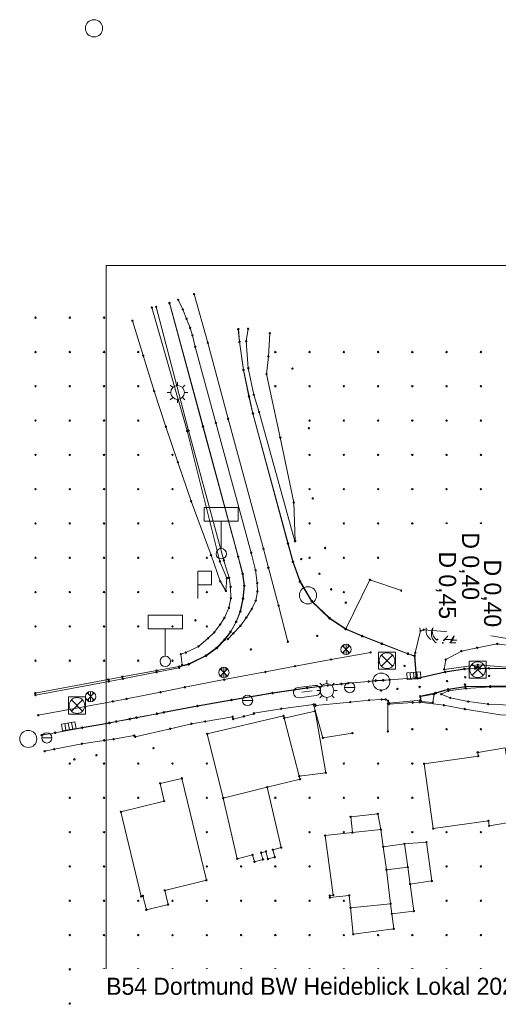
# Model space of a CAD drawing. Header units: metres. Extents: x 32394408 to 32394706, y 5702876 to 5703033.
# Tile 1 of 8: x 32394408 to 32394478, y 5702890 to 5703033. Entities that reach past the tile are written whole.
import ezdxf
from ezdxf.enums import TextEntityAlignment as Align

# ---------------------------------------------------------------- set-up
doc = ezdxf.new("R2010")
doc.units = ezdxf.units.M
for name, color, linetype, lineweight in [('1100_Topographie', 7, 'Continuous', 20), ('1105_Bordsteinlinie oben', 7, 'Continuous', 20), ('1125_Gebäude _ Hausnummer', 7, 'Continuous', 20), ('1130_Fahrbahnmarkierungen', 7, 'Continuous', 20), ('1135_Straßenausstattung -BSW_ ESP', 7, 'Continuous', 20), ('1145_Verkehrseinrichtungen _Schilde', 7, 'Continuous', 20), ('1150_Bäume', 7, 'Continuous', 20), ('1155_Baumdurchmesser', 7, 'Continuous', 20), ('1160_Versorgung -Schieber_ Hydrante', 7, 'Continuous', 20), ('1165_Entwässerung -Schächte_ Abläuf', 7, 'Continuous', 20), ('1197_Rasterpunkte 5x5 m _DGM relevant_', 7, 'Continuous', 20), ('1200_Aufnahmepunkte _TP_ AP_ NivP_', 7, 'Continuous', 20), ('1351_Blattgestaltung', 7, 'Continuous', 20), ('Linienpunkte', 7, 'Continuous', 20)]:
    doc.layers.add(name, color=color, linetype=linetype, lineweight=lineweight)
doc.styles.add('AKG DIN 6776', font='txt', dxfattribs={"height": 2.5})

# ---------------------------------------------------------------- blocks, each defined once
blk = doc.blocks.new('Linienpunkt')
at = {"color": 7, "transparency": 33554687}
blk.add_circle((0, 0), 0.1, dxfattribs=at)
at = {"layer": 'Linienpunkte', "flags": 1}
for tag in ['VestraBlockName', 'VestraSichtbar', 'VestraEbene', 'VestraName', 'Höhe']:
    blk.add_attdef(tag, text='', height=0.1, dxfattribs=at).set_placement((0, 0), align=Align.CENTER)
blk = doc.blocks.new('5742.0000')
at = {"color": 0, "lineweight": 0}
for points in [[(0, 1), (0, 1.5)], [(-1, 0), (-1.5, 0)], [(-0.71, 0.71), (-1.06, 1.06)], [(0.71, 0.71), (1.06, 1.06)], [(1.5, 0), (1, 0)], [(-0.71, -0.71), (-1.06, -1.06)], [(0, -1), (0, -1.5)], [(0.71, -0.71), (1.06, -1.06)]]:
    blk.add_lwpolyline(points, dxfattribs=at)
at = {"color": 0, "linetype": 'Continuous', "lineweight": 0}
blk.add_circle((0, 0), 1, dxfattribs=at)
blk = doc.blocks.new('5281.0000')
at = {"color": 0, "lineweight": 0}
for points in [[(-2.5, 4.75), (-2.5, 6.75), (2.5, 6.75), (2.5, 4.75), (-2.5, 4.75)], [(0, 0.76), (0, 4.75)]]:
    blk.add_lwpolyline(points, dxfattribs=at)
at = {"color": 0, "linetype": 'Continuous', "lineweight": 0}
blk.add_circle((0, 0), 0.76, dxfattribs=at)
blk = doc.blocks.new('0435.0000')
at = {"color": 7, "linetype": 'Continuous', "lineweight": 5}
blk.add_circle((0, 0), 0.1, dxfattribs=at)
blk = doc.blocks.new('354.5007')
at = {"color": 0, "lineweight": 0}
for points in [[(-1.25, -1.25), (-1.25, 1.25), (1.25, 1.25), (1.25, -1.25), (-1.25, -1.25)], [(0.81, 0.81), (-0.81, -0.81)], [(-0.81, 0.81), (0.81, -0.81)]]:
    blk.add_lwpolyline(points, dxfattribs=at)
at = {"color": 0, "linetype": 'Continuous', "lineweight": 0}
blk.add_circle((0, 0), 1.15, dxfattribs=at)
blk = doc.blocks.new('3435.0000')
at = {"color": 0, "lineweight": 0}
for points in [[(-0.53, -0.53), (0.53, 0.53)], [(-0.53, 0.53), (0.53, -0.53)], [(-0.3, 0.68), (-0.3, 0.3)], [(0, 0.75), (0, -0.75)], [(0.3, 0.68), (0.3, 0.3)], [(-0.3, -0.68), (-0.3, -0.3)], [(0.3, -0.68), (0.3, -0.3)]]:
    blk.add_lwpolyline(points, dxfattribs=at)
at = {"color": 0, "linetype": 'Continuous', "lineweight": 0}
blk.add_circle((0, 0), 0.75, dxfattribs=at)
blk = doc.blocks.new('3498.0000')
at = {"color": 0, "lineweight": 0}
blk.add_lwpolyline([(0, 0), (0, 4), (2, 4), (2, 2), (0, 2)], dxfattribs=at)
blk = doc.blocks.new('3505.0000')
at = {"color": 0, "lineweight": 0}
for points in [[(-1, -0.5), (-1, 0.5), (1, 0.5), (1, -0.5), (-1, -0.5)], [(-0.5, 0.5), (-0.5, -0.5)], [(0, 0.5), (0, -0.5)], [(0.5, 0.5), (0.5, -0.5)]]:
    blk.add_lwpolyline(points, dxfattribs=at)
blk = doc.blocks.new('3428.0000')
at = {"color": 0, "lineweight": 0}
for points in [[(1.25, 0.75), (-1.25, 0.75), (-1.54, 0.69), (-1.78, 0.53), (-1.94, 0.29), (-2, 0), (-1.94, -0.29), (-1.78, -0.53), (-1.54, -0.69), (-1.25, -0.75), (1.25, -0.75), (1.54, -0.69), (1.78, -0.53), (1.94, -0.29), (2, 0), (1.94, 0.29), (1.78, 0.53), (1.54, 0.69), (1.25, 0.75)], [(-0.75, 0), (0.75, 0)]]:
    blk.add_lwpolyline(points, dxfattribs=at)
blk = doc.blocks.new('3429.5001')
at = {"color": 0, "lineweight": 0}
blk.add_lwpolyline([(-0.75, 0), (0.75, 0)], dxfattribs=at)
at = {"color": 0, "linetype": 'Continuous', "lineweight": 0}
blk.add_circle((0, 0), 0.75, dxfattribs=at)
blk = doc.blocks.new('3508.0000')
at = {"color": 0, "lineweight": 0}
for points in [[(-1, -1), (-1, 0), (1, 0), (1, -1), (-1, -1)], [(-0.5, 0), (-0.5, -1)], [(0, 0), (0, -1)], [(0.5, 0), (0.5, -1)]]:
    blk.add_lwpolyline(points, dxfattribs=at)
blk = doc.blocks.new('7501.0000')
at = {"color": 0, "lineweight": 0}
blk.add_lwpolyline([(-1, 0), (-1.18, 0.16), (-1.34, 0.36), (-1.49, 0.58), (-1.59, 0.82), (-1.64, 1.08), (-1.67, 1.33), (-1.64, 1.59), (-1.59, 1.84), (-1.49, 2.09), (-1.34, 2.31), (-1.18, 2.51), (-0.98, 2.68), (-0.76, 2.82), (-0.51, 2.92), (-0.26, 2.98), (0, 3), (0.26, 2.98), (0.51, 2.92), (0.76, 2.82), (0.98, 2.68), (1.18, 2.51), (1.34, 2.31), (1.49, 2.09), (1.59, 1.84), (1.64, 1.59), (1.67, 1.33), (1.64, 1.08), (1.59, 0.82), (1.49, 0.58), (1.34, 0.36), (1.18, 0.16), (1, 0), (1.89, 0)], dxfattribs=at)
at = {"color": 0, "linetype": 'Continuous', "lineweight": 0}
blk.add_circle((0, 0), 0.06, dxfattribs=at)
blk = doc.blocks.new('0127.0000')
at = {"color": 0, "linetype": 'Continuous', "lineweight": 0}
blk.add_circle((0, 0), 1.25, dxfattribs=at)

msp = doc.modelspace()

# ---------------------------------------------------------------- linework, layer by layer
at = {"layer": '1100_Topographie', "color": 7}
for points in [[(32394429.56, 5702992.17, 127.16), (32394434.45, 5702974.16, 127.52), (32394439.58, 5702955.19, 127.9), (32394440.25, 5702952.69, 127.95), (32394440.48, 5702950.92, 128), (32394440.31, 5702949.05, 128.05), (32394439.91, 5702947.16, 128.06), (32394439.29, 5702945.69, 128.11), (32394438.47, 5702944.19, 128.19), (32394437.62, 5702943.04, 128.22), (32394436.44, 5702941.84, 128.25), (32394434.89, 5702940.71, 128.29), (32394432.39, 5702939.47, 128.32), (32394430.97, 5702939.1, 128.31), (32394430.96, 5702938.97, 128.33), (32394427.66, 5702938.32, 128.39), (32394422.72, 5702937.37, 128.48), (32394420.7, 5702936.98, 128.51), (32394409.98, 5702934.99, 128.7)], [(32394426.99, 5702991.5, 127.67), (32394432.12, 5702973.51, 127.76), (32394436.92, 5702954.49, 128.29), (32394437.93, 5702952.05, 128.15), (32394437.79, 5702950.19, 128.23), (32394437.78, 5702950.19, 128.23)], [(32394427.59, 5702991.61, 127.37), (32394432.34, 5702973.57, 127.74), (32394437.5, 5702954.62, 128.09), (32394438.24, 5702952.07, 128.16), (32394438.48, 5702950.78, 128.19), (32394438.52, 5702949.12, 128.2), (32394438.23, 5702947.7, 128.22), (32394437.56, 5702946.27, 128.27), (32394436.94, 5702945.27, 128.32), (32394436.08, 5702944.13, 128.37), (32394435.18, 5702943.27, 128.39), (32394433.77, 5702942.09, 128.43), (32394431.95, 5702941.19, 128.46), (32394431.21, 5702940.96, 128.45), (32394431.39, 5702939.38, 128.37)], [(32394424.13, 5702989.58, 129.37), (32394425.72, 5702984.51, 129.21), (32394427.3, 5702979.33, 129.09), (32394429.03, 5702974.12, 128.93), (32394430.78, 5702968.94, 128.95), (32394432.7, 5702963.25, 128.59)], [(32394465.54, 5702937.56, 127.66), (32394465.32, 5702940.65, 127.8), (32394464.35, 5702941.03, 127.8), (32394460.54, 5702942.46, 127.91), (32394457.67, 5702943.58, 127.96), (32394455.25, 5702944.61, 128.01), (32394452.92, 5702946.17, 128.02), (32394450.3, 5702948.68, 127.94), (32394448.57, 5702951.55, 127.9), (32394447.55, 5702954.42, 127.85), (32394446.84, 5702957.08, 127.77), (32394441.72, 5702976.07, 127.38), (32394441.14, 5702978.52, 127.3), (32394440.36, 5702982.39, 127.21), (32394439.75, 5702986.5, 127.15), (32394439.57, 5702988.34, 127.14)], [(32394441.02, 5702988.41, 127.29), (32394440.75, 5702986.6, 127.31), (32394441.06, 5702982.65, 127.38), (32394441.85, 5702978.78, 127.48), (32394442.63, 5702976.25, 127.6), (32394447.87, 5702957.43, 127.92)], [(32394444.18, 5702987.75, 128.59), (32394444, 5702984.37, 128.65), (32394443.71, 5702981.78, 128.55), (32394445.73, 5702972.54, 128.46), (32394447.7, 5702963.06, 128.19), (32394447.9, 5702957.45, 127.93), (32394447.87, 5702957.43, 127.92)], [(32394432.7, 5702963.25, 128.59), (32394435.61, 5702955.41, 128.33), (32394436.96, 5702951.6, 128.38), (32394437.78, 5702950.19, 128.23)], [(32394455.28, 5702944.63, 128.02), (32394458.82, 5702951.79, 128.13), (32394463.4, 5702950.24, 128.15), (32394465.36, 5702947.82, 128.09), (32394466.21, 5702944.36, 128.04), (32394465.42, 5702941.17, 127.86), (32394465.35, 5702940.72, 127.83)], [(32394466.21, 5702944.36, 128.04), (32394466.64, 5702944.52, 128.03), (32394475.37, 5702943.82, 127.72), (32394479.15, 5702943.2, 127.76), (32394480.11, 5702945.87, 127.68), (32394475.72, 5702946.67, 127.86), (32394467.02, 5702947.01, 127.94), (32394465.36, 5702947.82, 128.09)], [(32394469.64, 5702938.74, 127.94), (32394469.88, 5702940.16, 127.89), (32394472.17, 5702941.41, 127.97), (32394474.46, 5702941.89, 127.78), (32394477.41, 5702942.45, 127.78), (32394479.5, 5702942.18, 127.79), (32394481.42, 5702941.43, 127.78), (32394482.38, 5702940.32, 127.76), (32394482.6, 5702938.86, 127.65), (32394482.64, 5702938.71, 127.64)], [(32394409.95, 5702935.28, 128.69), (32394420.61, 5702937.26, 128.48), (32394422.66, 5702937.66, 128.45), (32394427.7, 5702938.57, 128.39), (32394430.95, 5702939.16, 128.34)], [(32394465.77, 5702937.46, 127.71), (32394469.79, 5702938.38, 128.02), (32394472.61, 5702938.83, 128.38), (32394474.15, 5702938.88, 128.54), (32394474.33, 5702939.04, 128.56), (32394474.51, 5702939.1, 128.59), (32394474.73, 5702939.04, 128.6), (32394474.88, 5702938.89, 128.62), (32394476.19, 5702938.91, 128.78), (32394479.29, 5702938.88, 129.18)], [(32394465.77, 5702937.42, 127.7), (32394469.78, 5702938.35, 127.98), (32394472.6, 5702938.79, 128.28), (32394474.17, 5702938.86, 128.48), (32394474.35, 5702939.03, 128.5), (32394474.52, 5702939.07, 128.51), (32394474.72, 5702939.02, 128.54), (32394474.88, 5702938.86, 128.56), (32394476.2, 5702938.88, 128.73), (32394479.32, 5702938.86, 129.18)], [(32394469.64, 5702938.74, 127.94), (32394474.56, 5702939.4, 128.51), (32394479.34, 5702939.03, 128.96), (32394479.35, 5702938.73, 129.01)], [(32394410.89, 5702929.15, 128.69), (32394412.86, 5702929.51, 128.64), (32394416.81, 5702930.24, 128.53), (32394420.78, 5702930.96, 128.46), (32394421.77, 5702931.15, 128.44), (32394423.75, 5702931.52, 128.41), (32394424.71, 5702931.72, 128.38), (32394427.72, 5702932.28, 128.31), (32394428.72, 5702932.48, 128.29), (32394433.66, 5702933.41, 128.22), (32394438.61, 5702934.28, 128.15), (32394444.59, 5702935.3, 128.08), (32394449.6, 5702936.05, 128.01), (32394452.63, 5702936.41, 127.93), (32394454.65, 5702936.64, 127.88), (32394455.62, 5702936.73, 127.86), (32394458.62, 5702936.99, 127.81), (32394459.66, 5702937.12, 127.79), (32394460.7, 5702937.17, 127.77), (32394461.68, 5702937.23, 127.76), (32394465.56, 5702937.52, 127.65)], [(32394479.31, 5702936.31, 129.17), (32394476.35, 5702936.28, 128.71), (32394472.76, 5702936.23, 128.15), (32394470.24, 5702935.84, 128), (32394468.38, 5702935.31, 127.88), (32394466.15, 5702934.82, 127.83), (32394466.17, 5702934.26, 127.89), (32394461.6, 5702933.82, 127.95), (32394461.45, 5702934.16, 127.95), (32394461.12, 5702934.35, 127.95), (32394460.5, 5702934.36, 127.96), (32394458.72, 5702934.25, 128)], [(32394468.5, 5702935.29, 127.89), (32394470.26, 5702935.81, 128.01), (32394472.76, 5702936.18, 128.15), (32394476.36, 5702936.23, 128.71), (32394479.33, 5702936.27, 129.22)], [(32394469.21, 5702935.12, 127.93), (32394470.27, 5702935.63, 127.98), (32394472.79, 5702935.96, 128.15), (32394476.41, 5702936.19, 128.66), (32394479.33, 5702936.21, 128.87), (32394479.36, 5702936.45, 129.05)], [(32394469.21, 5702935.12, 127.93), (32394470.51, 5702934.59, 127.99), (32394473.17, 5702934.05, 127.8), (32394476.06, 5702933.68, 127.78), (32394478.28, 5702933.56, 127.8), (32394479.7, 5702933.45, 127.71), (32394481.04, 5702933.82, 127.77), (32394481.54, 5702934.51, 127.73), (32394481.77, 5702935.81, 127.72), (32394482.3, 5702936.3, 127.67), (32394482.63, 5702936.43, 127.64)], [(32394467.98, 5702933.91, 127.93), (32394466.29, 5702934.06, 127.91), (32394466.18, 5702934.78, 127.89), (32394468.17, 5702935.12, 127.91), (32394467.98, 5702933.91, 127.93)], [(32394411.33, 5702926.8, 128.85), (32394412.72, 5702927.09, 128.82), (32394416.76, 5702927.89, 128.64), (32394420.01, 5702928.39, 128.62), (32394421.39, 5702928.55, 128.6), (32394424.39, 5702929.08, 128.54), (32394424.52, 5702928.91, 128.53), (32394429.64, 5702930.08, 128.47), (32394432.74, 5702930.82, 128.46), (32394434.76, 5702931.15, 128.43), (32394438.76, 5702931.83, 128.39), (32394438.84, 5702931.5, 128.4), (32394440.4, 5702931.89, 128.39), (32394441.87, 5702932.26, 128.36), (32394441.86, 5702932.34, 128.37), (32394445.86, 5702932.99, 128.29), (32394450.58, 5702933.6, 128.16), (32394450.82, 5702933.62, 128.14), (32394450.87, 5702933.45, 128.13), (32394455.93, 5702933.97, 128.04), (32394458.72, 5702934.25, 128)], [(32394456.25, 5702929.45, 127.9), (32394451.95, 5702928.75, 127.99), (32394450.58, 5702933.6, 128.16)], [(32394461.44, 5702929.7, 127.89), (32394461.44, 5702933.76, 127.95), (32394461.6, 5702933.82, 127.95)], [(32394494.72, 5702930.31, 127.31), (32394493.53, 5702931.18, 127.42), (32394489.52, 5702931.75, 127.5), (32394486.17, 5702931.88, 127.53), (32394482.63, 5702932.06, 127.53), (32394477.85, 5702932.11, 127.72), (32394472.66, 5702932.96, 127.76), (32394469.62, 5702933.51, 127.86), (32394466.06, 5702933.94, 127.91), (32394465.04, 5702933.9, 127.9), (32394461.55, 5702933.68, 127.95)]]:
    msp.add_polyline3d(points, dxfattribs=at)
at = {"layer": '1105_Bordsteinlinie oben', "color": 7}
for points in [[(32394429.53, 5702992.14, 127.28), (32394434.43, 5702974.18, 127.62), (32394439.56, 5702955.17, 127.99), (32394440.22, 5702952.66, 128.06), (32394440.45, 5702950.92, 128.09), (32394440.27, 5702949.07, 128.15), (32394439.87, 5702947.19, 128.16), (32394439.26, 5702945.68, 128.22), (32394438.45, 5702944.22, 128.29), (32394437.58, 5702943.08, 128.32), (32394436.4, 5702941.87, 128.36), (32394434.86, 5702940.75, 128.39), (32394432.37, 5702939.53, 128.41), (32394430.95, 5702939.16, 128.34)], [(32394465.59, 5702937.56, 127.68), (32394465.35, 5702940.72, 127.83), (32394464.37, 5702941.03, 127.87), (32394460.55, 5702942.5, 127.95), (32394457.66, 5702943.61, 127.97), (32394455.28, 5702944.63, 128.02), (32394452.94, 5702946.21, 128.09), (32394450.34, 5702948.7, 128.04), (32394448.61, 5702951.58, 128), (32394447.59, 5702954.41, 127.96), (32394446.87, 5702957.09, 127.86), (32394441.74, 5702976.07, 127.49), (32394441.18, 5702978.53, 127.43), (32394440.37, 5702982.4, 127.33), (32394439.79, 5702986.52, 127.25), (32394439.61, 5702988.34, 127.2)], [(32394410.91, 5702929.13, 128.77), (32394412.88, 5702929.48, 128.66), (32394416.8, 5702930.21, 128.56), (32394420.77, 5702930.92, 128.47), (32394421.8, 5702931.12, 128.5), (32394423.75, 5702931.47, 128.44), (32394424.73, 5702931.69, 128.42), (32394427.73, 5702932.27, 128.32), (32394428.74, 5702932.45, 128.35), (32394433.65, 5702933.39, 128.25), (32394438.62, 5702934.26, 128.18), (32394444.63, 5702935.26, 128.13), (32394449.64, 5702936.02, 128.05), (32394452.62, 5702936.37, 128), (32394454.65, 5702936.6, 127.96), (32394455.62, 5702936.71, 127.88), (32394458.63, 5702936.96, 127.84), (32394459.67, 5702937.06, 127.89), (32394460.72, 5702937.12, 127.86), (32394461.68, 5702937.21, 127.78), (32394465.55, 5702937.51, 127.69)]]:
    msp.add_polyline3d(points, dxfattribs=at)
at = {"layer": '1125_Gebäude _ Hausnummer', "color": 7}
for points in [[(32394448.49, 5702923.19, 127.8), (32394448.61, 5702922.72, 127.78), (32394443.82, 5702921.55, 127.62), (32394437.39, 5702919.97, 128.02), (32394435.06, 5702929.32, 128.49), (32394446.2, 5702931.96, 128.39), (32394446.3, 5702931.63, 128.36), (32394448.49, 5702923.19, 127.8)], [(32394446.3, 5702931.63, 128.36), (32394450.8, 5702932.64, 128.34), (32394452.37, 5702923.66, 127.88), (32394448.49, 5702923.19, 127.8), (32394446.3, 5702931.63, 128.36)], [(32394466.72, 5702924.98, 128.04), (32394474.62, 5702926.09, 128.12), (32394474.54, 5702926.64, 128.08), (32394478.53, 5702927.28, 128.05), (32394480.27, 5702916.59, 128.54), (32394476.22, 5702915.93, 128.47), (32394476.11, 5702916.65, 128.59), (32394468.05, 5702915.52, 127.56), (32394466.72, 5702924.98, 128.04)], [(32394422.45, 5702917.95, 128.28), (32394428.78, 5702919.52, 128.65), (32394428.17, 5702922.1, 128.69), (32394431.36, 5702922.85, 128.63), (32394434.95, 5702907.99, 128.71), (32394428.85, 5702906.5, 128.77), (32394429.34, 5702904.44, 128.74), (32394426.17, 5702903.66, 128.77), (32394425.68, 5702905.7, 128.87), (32394425.43, 5702905.64, 128.87), (32394422.45, 5702917.95, 128.28)], [(32394443.82, 5702921.55, 127.62), (32394445.87, 5702912.76, 127.66), (32394444.63, 5702912.44, 128.21), (32394444.91, 5702911.34, 128.12), (32394443.91, 5702911.09, 128.12), (32394443.63, 5702912.19, 128.2), (32394442.94, 5702912.01, 128.15), (32394443.2, 5702911.02, 128.11), (32394441.95, 5702910.69, 128.1), (32394441.69, 5702911.69, 128.15), (32394439.44, 5702911.12, 127.7), (32394437.39, 5702919.97, 128.02), (32394443.82, 5702921.55, 127.62)], [(32394456.25, 5702914.94, 127.69), (32394456, 5702917.23, 127.77), (32394459.96, 5702917.67, 127.64), (32394460.42, 5702915.38, 127.56), (32394456.25, 5702914.94, 127.69)], [(32394452.27, 5702914.51, 127.62), (32394456.25, 5702914.94, 127.69), (32394460.42, 5702915.38, 127.56), (32394460.76, 5702912.87, 127.45), (32394461.22, 5702909.52, 127.45), (32394461.83, 5702904.56, 127.82), (32394455.99, 5702903.95, 127.67), (32394455.8, 5702905.78, 127.31), (32394452.98, 5702905.47, 127.62), (32394452.94, 5702905.76, 127.53), (32394453.46, 5702905.83, 127.25), (32394452.27, 5702914.51, 127.62)], [(32394460.76, 5702912.87, 127.45), (32394463.86, 5702913.3, 127.48), (32394467.07, 5702913.53, 127.42), (32394467.86, 5702907.88, 127.11), (32394464.68, 5702907.43, 127.28), (32394465.23, 5702903.49, 127.44), (32394462.01, 5702903.07, 127.91), (32394461.83, 5702904.56, 127.82)], [(32394464.68, 5702907.43, 127.28), (32394464.33, 5702909.91, 127.38), (32394463.86, 5702913.3, 127.48)], [(32394464.33, 5702909.91, 127.38), (32394461.22, 5702909.52, 127.45)], [(32394462.01, 5702903.07, 127.91), (32394462.28, 5702900.89, 128.02), (32394456.38, 5702900.12, 128.28), (32394455.99, 5702903.95, 127.67), (32394461.83, 5702904.56, 127.82), (32394462.01, 5702903.07, 127.91)]]:
    msp.add_polyline3d(points, dxfattribs=at)
at = {"layer": '1130_Fahrbahnmarkierungen', "color": 7}
for points in [[(32394433.15, 5702993.47, 127.13), (32394435.13, 5702986.36, 127.3), (32394438.1, 5702975.26, 127.48), (32394443.26, 5702956.32, 127.87), (32394443.98, 5702953.54, 127.92), (32394445.48, 5702948.04, 128.05), (32394446.83, 5702942.77, 128.12)], [(32394430.83, 5702992.62, 127.16), (32394431.48, 5702991.22, 127.18), (32394432.04, 5702989.88, 127.21), (32394432.56, 5702988.54, 127.25), (32394432.89, 5702987.45, 127.27), (32394433.32, 5702985.78, 127.3), (32394436.33, 5702974.69, 127.5), (32394441.48, 5702955.74, 127.89), (32394442.12, 5702953.2, 127.94), (32394442.37, 5702951.32, 127.99), (32394442.38, 5702950.11, 128.02), (32394442.14, 5702948.78, 128.05), (32394441.58, 5702947.57, 128.09), (32394440.77, 5702946.3, 128.13), (32394439.91, 5702945.11, 128.16), (32394438.87, 5702943.99, 128.2), (32394438.08, 5702943.15, 128.23)], [(32394458.91, 5702941.21, 127.91), (32394453.16, 5702940.18, 128.03), (32394447.9, 5702939.21, 128.1), (32394443.56, 5702938.36, 128.14), (32394437.54, 5702937.24, 128.23), (32394431.81, 5702936.13, 128.32), (32394428.25, 5702935.4, 128.36), (32394423.29, 5702934.43, 128.45), (32394421.27, 5702934.07, 128.48), (32394410.4, 5702932.06, 128.68)]]:
    msp.add_polyline3d(points, dxfattribs=at)
at = {"layer": '1351_Blattgestaltung', "color": 7, "lineweight": 0}
msp.add_lwpolyline([(32394420.32, 5702893.91), (32394420.32, 5702997.66), (32394616.57, 5702997.66), (32394616.57, 5702893.91), (32394420.32, 5702893.91)], dxfattribs=at)

# ---------------------------------------------------------------- block references
at = {"layer": '1100_Topographie', "color": 7}
for p in [(32394433.15, 5702993.47, 127.13), (32394435.13, 5702986.36, 127.3), (32394447.49, 5702982.61, 128.59), (32394438.1, 5702975.26, 127.48), (32394449.9, 5702973.91, 128.31), (32394450.47, 5702963.68, 128.18), (32394443.26, 5702956.32, 127.87), (32394452.27, 5702956.44, 128.15), (32394448.78, 5702954.82, 128.03), (32394443.98, 5702953.54, 127.92), (32394451.43, 5702952.68, 128.12), (32394453.14, 5702950.41, 128.17), (32394445.48, 5702948.04, 128.05), (32394455.29, 5702948.47, 128.12), (32394433.34, 5702945.89, 128.57), (32394451.13, 5702943.61, 128.05), (32394441.43, 5702941.65, 128.2), (32394446.83, 5702942.77, 128.12), (32394453.16, 5702940.18, 128.03), (32394458.91, 5702941.21, 127.91), (32394447.9, 5702939.21, 128.1), (32394460.13, 5702939.8, 127.86), (32394463.87, 5702939.25, 127.76), (32394437.54, 5702937.24, 128.23), (32394443.56, 5702938.36, 128.14), (32394472.73, 5702937.6, 128.29), (32394476.21, 5702937.79, 128.73), (32394431.81, 5702936.13, 128.32), (32394460.43, 5702935.68, 127.93), (32394462.83, 5702935.89, 127.84), (32394466.07, 5702936.17, 127.8), (32394470.08, 5702937.04, 128.03), (32394472.69, 5702936.52, 128.22), (32394423.29, 5702934.43, 128.45), (32394428.25, 5702935.4, 128.36), (32394421.27, 5702934.07, 128.48), (32394410.4, 5702932.06, 128.68), (32394440.39, 5702931.87, 128.47), (32394427.2, 5702927.25, 128.46), (32394418.88, 5702926.21, 128.63), (32394415.66, 5702925.62, 128.71)]:
    msp.add_blockref('0435.0000', p, dxfattribs=at)
at = {"layer": '1135_Straßenausstattung -BSW_ ESP', "color": 7}
for p in [(32394430.73, 5702979.12, 127.61), (32394452.54, 5702935.66, 128.05)]:
    msp.add_blockref('5742.0000', p, dxfattribs=at)
at = {"layer": '1145_Verkehrseinrichtungen _Schilde', "color": 7}
for p in [(32394437.1, 5702955.6, 128.12), (32394428.94, 5702939.91, 128.54)]:
    msp.add_blockref('5281.0000', p, dxfattribs=at)
at = {"layer": '1150_Bäume', "color": 7}
for p in [(32394468.68, 5702943.09, 128.03), (32394469.59, 5702942.98, 128.07), (32394469.46, 5702942.6, 128.11)]:
    msp.add_blockref('7501.0000', p, dxfattribs=at)
at = {"layer": '1160_Versorgung -Schieber_ Hydrante', "color": 7}
for name, p in [('3498.0000', (32394433.68, 5702949.07, 128.54)), ('3498.0000', (32394468.94, 5702945.89, 127.92)), ('3435.0000', (32394455.32, 5702941.66, 127.99)), ('3435.0000', (32394437.49, 5702938.3, 128.22)), ('3429.5001', (32394455.86, 5702936.09, 127.9)), ('3435.0000', (32394418.04, 5702934.77, 128.52)), ('3429.5001', (32394440.95, 5702934.22, 128.18)), ('3429.5001', (32394411.64, 5702928.75, 128.76))]:
    msp.add_blockref(name, p, dxfattribs=at)
at = {"layer": '1160_Versorgung -Schieber_ Hydrante', "color": 7, "rotation": 187.36245}
msp.add_blockref('3428.0000', (32394449.62, 5702935.5, 128.08), dxfattribs=at)
at = {"layer": '1165_Entwässerung -Schächte_ Abläuf', "color": 7}
for p in [(32394461.3, 5702940.01, 127.84), (32394474.53, 5702938.7, 128.53), (32394416.04, 5702933.47, 128.57)]:
    msp.add_blockref('354.5007', p, dxfattribs=at)
for name, p, rotation in [('3505.0000', (32394465.21, 5702937.82, 127.67), 184.21614), ('3508.0000', (32394414.93, 5702929.93, 128.57), 189.7173)]:
    msp.add_blockref(name, p, dxfattribs=dict(at, rotation=rotation))
at = {"layer": '1197_Rasterpunkte 5x5 m _DGM relevant_', "color": 7}
for p in [(32394409.99, 5702990.03, 129.53), (32394414.99, 5702990.03, 129.47), (32394419.99, 5702990.03, 129.48), (32394409.99, 5702985.02, 129.52), (32394414.99, 5702985.02, 129.3), (32394419.99, 5702985.02, 129.43), (32394424.99, 5702985.02, 129.27), (32394445, 5702985.02, 128.73), (32394450, 5702985.02, 128.62), (32394455, 5702985.02, 128.43), (32394460, 5702985.02, 128.47), (32394465, 5702985.02, 128.41), (32394470.01, 5702985.02, 128.19), (32394475.01, 5702985.02, 127.88), (32394409.99, 5702980.02, 129.4), (32394414.99, 5702980.02, 129.27), (32394419.99, 5702980.02, 129.2), (32394424.99, 5702980.02, 129.18), (32394445, 5702980.02, 128.7), (32394450, 5702980.02, 128.51), (32394455, 5702980.02, 128.36), (32394460, 5702980.02, 128.32), (32394465, 5702980.02, 128.22), (32394470.01, 5702980.02, 128.23), (32394475.01, 5702980.02, 127.92), (32394409.99, 5702975.02, 129.38), (32394414.99, 5702975.02, 129.19), (32394419.99, 5702975.02, 129.06), (32394424.99, 5702975.02, 129.16), (32394450, 5702975.02, 128.57), (32394455, 5702975.02, 128.35), (32394460, 5702975.02, 128.15), (32394465, 5702975.02, 128.2), (32394470.01, 5702975.02, 128.06), (32394475.01, 5702975.02, 127.75), (32394409.99, 5702970.02, 129.27), (32394414.99, 5702970.02, 129.12), (32394419.99, 5702970.02, 128.9), (32394424.99, 5702970.02, 129.03), (32394429.99, 5702970.02, 129), (32394450, 5702970.02, 128.35), (32394455, 5702970.02, 128.26), (32394460, 5702970.02, 128.14), (32394465, 5702970.02, 128.07), (32394470.01, 5702970.02, 127.92), (32394475.01, 5702970.02, 127.81), (32394409.99, 5702965.02, 129.16), (32394414.99, 5702965.02, 128.99), (32394419.99, 5702965.02, 128.88), (32394424.99, 5702965.02, 128.91), (32394429.99, 5702965.02, 128.79), (32394450, 5702965.02, 128.26), (32394455, 5702965.02, 128.19), (32394460, 5702965.02, 128.18), (32394465, 5702965.02, 128.13), (32394470.01, 5702965.02, 128.08), (32394475.01, 5702965.02, 127.84), (32394409.99, 5702960.02, 129.05), (32394414.99, 5702960.02, 128.92), (32394419.99, 5702960.02, 128.71), (32394424.99, 5702960.02, 128.59), (32394429.99, 5702960.02, 128.8), (32394450, 5702960.02, 128.15), (32394455, 5702960.02, 128.31), (32394460, 5702960.02, 128.33), (32394465, 5702960.02, 128.28), (32394470.01, 5702960.02, 128.09), (32394475.01, 5702960.02, 127.85), (32394409.99, 5702955.02, 129), (32394414.99, 5702955.02, 128.86), (32394419.99, 5702955.02, 128.65), (32394424.99, 5702955.02, 128.67), (32394429.99, 5702955.02, 128.71), (32394435, 5702955.02, 128.54), (32394450, 5702955.02, 128.15), (32394455, 5702955.02, 128.29), (32394460, 5702955.02, 128.66), (32394465, 5702955.02, 128.32), (32394470.01, 5702955.02, 127.99), (32394475.01, 5702955.02, 127.78), (32394409.99, 5702950.01, 128.9), (32394414.99, 5702950.01, 128.68), (32394419.99, 5702950.01, 128.61), (32394424.99, 5702950.01, 128.53), (32394429.99, 5702950.01, 128.81), (32394435, 5702950.01, 128.42), (32394455, 5702950.01, 128.31), (32394465, 5702950.01, 128.2), (32394470.01, 5702950.01, 128.05), (32394475.01, 5702950.01, 127.89), (32394409.99, 5702945.01, 128.87), (32394414.99, 5702945.01, 128.75), (32394419.99, 5702945.01, 128.67), (32394424.99, 5702945.01, 128.57), (32394429.99, 5702945.01, 128.54), (32394435, 5702945.01, 128.69), (32394409.99, 5702940.01, 128.95), (32394414.99, 5702940.01, 128.77), (32394419.99, 5702940.01, 128.71), (32394424.99, 5702940.01, 128.66), (32394429.99, 5702940.01, 128.76), (32394465, 5702930.01, 127.97), (32394470.01, 5702930.01, 128.06), (32394475.01, 5702930.01, 128.08), (32394414.99, 5702925.01, 128.68), (32394419.99, 5702925.01, 128.47), (32394424.99, 5702925.01, 128.68), (32394429.99, 5702925.01, 128.69), (32394435, 5702925.01, 128.46), (32394455, 5702925.01, 128.01), (32394460, 5702925.01, 127.81), (32394465, 5702925.01, 128.05), (32394414.99, 5702920.01, 128.92), (32394419.99, 5702920.01, 128.25), (32394424.99, 5702920.01, 128.8), (32394435, 5702920.01, 127.96), (32394445, 5702920.01, 127.66), (32394450, 5702920.01, 127.8), (32394455, 5702920.01, 127.76), (32394460, 5702920.01, 127.69), (32394465, 5702920.01, 127.93), (32394414.99, 5702915, 128.41), (32394419.99, 5702915, 128.07), (32394435, 5702915, 127.76), (32394450, 5702915, 127.62), (32394455, 5702915, 127.69), (32394465, 5702915, 127.59), (32394470.01, 5702915, 128.16), (32394475.01, 5702915, 128.38), (32394414.99, 5702910, 128.21), (32394419.99, 5702910, 128.29), (32394435, 5702910, 128.16), (32394440, 5702910, 128.07), (32394445, 5702910, 127.8), (32394450, 5702910, 127.5), (32394470.01, 5702910, 127.43), (32394475.01, 5702910, 127.75), (32394414.99, 5702905, 128.33), (32394419.99, 5702905, 128.29), (32394424.99, 5702905, 128.79), (32394429.99, 5702905, 128.74), (32394435, 5702905, 128.64), (32394440, 5702905, 127.58), (32394445, 5702905, 127.37), (32394450, 5702905, 127.38), (32394455, 5702905, 127.33), (32394470.01, 5702905, 127.07), (32394475.01, 5702905, 127.04), (32394414.99, 5702900, 128.29), (32394419.99, 5702900, 128.28), (32394424.99, 5702900, 128.72), (32394429.99, 5702900, 128.59), (32394435, 5702900, 128.63), (32394440, 5702900, 128.39), (32394445, 5702900, 127.48), (32394450, 5702900, 127.26), (32394455, 5702900, 128.32), (32394460, 5702900, 128.11), (32394465, 5702900, 127.36), (32394470.01, 5702900, 126.97), (32394475.01, 5702900, 126.81), (32394414.99, 5702895, 128.03), (32394419.99, 5702895, 127.92), (32394424.99, 5702895, 128.04), (32394429.99, 5702895, 128.46), (32394435, 5702895, 128.35), (32394440, 5702895, 127.98), (32394445, 5702895, 127.36), (32394450, 5702895, 127.01), (32394455, 5702895, 127.47), (32394460, 5702895, 127.5), (32394465, 5702895, 126.78), (32394470.01, 5702895, 126.69), (32394475.01, 5702895, 126.65), (32394414.99, 5702890, 127.61), (32394419.99, 5702890, 127.66), (32394424.99, 5702890, 127.68), (32394429.99, 5702890, 127.43), (32394435, 5702890, 127.31), (32394440, 5702890, 127.18), (32394445, 5702890, 127.06), (32394450, 5702890, 126.93), (32394455, 5702890, 126.89), (32394460, 5702890, 126.8), (32394465, 5702890, 126.53), (32394470.01, 5702890, 126.55), (32394475.01, 5702890, 126.55)]:
    msp.add_blockref('0435.0000', p, dxfattribs=at)
at = {"layer": '1200_Aufnahmepunkte _TP_ AP_ NivP_', "color": 7}
for p in [(32394418.53, 5703032.23, 126.97), (32394449.77, 5702949.54, 128.04), (32394460.47, 5702936.96, 127.89), (32394408.93, 5702928.6, 128.81)]:
    msp.add_blockref('0127.0000', p, dxfattribs=at)
at = {"layer": 'Linienpunkte', "color": 7, "transparency": 33554687}
for p in [(32394433.15, 5702993.47, 127.13), (32394429.53, 5702992.14, 127.28), (32394429.56, 5702992.17, 127.16), (32394430.83, 5702992.62, 127.16), (32394426.99, 5702991.5, 127.67), (32394427.59, 5702991.61, 127.37), (32394431.48, 5702991.22, 127.18), (32394424.13, 5702989.58, 129.37), (32394432.04, 5702989.88, 127.21), (32394432.56, 5702988.54, 127.25), (32394432.89, 5702987.45, 127.27), (32394439.57, 5702988.34, 127.14), (32394439.61, 5702988.34, 127.2), (32394441.02, 5702988.41, 127.29), (32394444.18, 5702987.75, 128.59), (32394435.13, 5702986.36, 127.3), (32394439.75, 5702986.5, 127.15), (32394439.79, 5702986.52, 127.25), (32394440.75, 5702986.6, 127.31), (32394425.72, 5702984.51, 129.21), (32394433.32, 5702985.78, 127.3), (32394444, 5702984.37, 128.65), (32394440.36, 5702982.39, 127.21), (32394440.37, 5702982.4, 127.33), (32394441.06, 5702982.65, 127.38), (32394443.71, 5702981.78, 128.55), (32394427.3, 5702979.33, 129.09), (32394441.85, 5702978.78, 127.48), (32394441.14, 5702978.52, 127.3), (32394441.18, 5702978.53, 127.43), (32394441.72, 5702976.07, 127.38), (32394441.74, 5702976.07, 127.49), (32394442.63, 5702976.25, 127.6), (32394436.33, 5702974.69, 127.5), (32394438.1, 5702975.26, 127.48), (32394429.03, 5702974.12, 128.93), (32394432.12, 5702973.51, 127.76), (32394432.34, 5702973.57, 127.74), (32394434.43, 5702974.18, 127.62), (32394434.45, 5702974.16, 127.52), (32394445.73, 5702972.54, 128.46), (32394430.78, 5702968.94, 128.95), (32394432.7, 5702963.25, 128.59), (32394432.7, 5702963.25, 128.59), (32394447.7, 5702963.06, 128.19), (32394447.87, 5702957.43, 127.92), (32394447.87, 5702957.43, 127.92), (32394447.9, 5702957.45, 127.93), (32394443.26, 5702956.32, 127.87), (32394446.84, 5702957.08, 127.77), (32394446.87, 5702957.09, 127.86), (32394435.61, 5702955.41, 128.33), (32394436.92, 5702954.49, 128.29), (32394437.5, 5702954.62, 128.09), (32394439.56, 5702955.17, 127.99), (32394439.58, 5702955.19, 127.9), (32394441.48, 5702955.74, 127.89), (32394447.55, 5702954.42, 127.85), (32394447.59, 5702954.41, 127.96), (32394442.12, 5702953.2, 127.94), (32394443.98, 5702953.54, 127.92), (32394436.96, 5702951.6, 128.38), (32394437.93, 5702952.05, 128.15), (32394438.24, 5702952.07, 128.16), (32394440.22, 5702952.66, 128.06), (32394440.25, 5702952.69, 127.95), (32394448.57, 5702951.55, 127.9), (32394448.61, 5702951.58, 128), (32394458.82, 5702951.79, 128.13), (32394437.78, 5702950.19, 128.23), (32394437.78, 5702950.19, 128.23), (32394437.79, 5702950.19, 128.23), (32394438.48, 5702950.78, 128.19), (32394440.45, 5702950.92, 128.09), (32394440.48, 5702950.92, 128), (32394442.37, 5702951.32, 127.99), (32394442.38, 5702950.11, 128.02), (32394463.4, 5702950.24, 128.15), (32394438.52, 5702949.12, 128.2), (32394440.27, 5702949.07, 128.15), (32394440.31, 5702949.05, 128.05), (32394442.14, 5702948.78, 128.05), (32394450.3, 5702948.68, 127.94), (32394450.34, 5702948.7, 128.04), (32394438.23, 5702947.7, 128.22), (32394439.87, 5702947.19, 128.16), (32394441.58, 5702947.57, 128.09), (32394445.48, 5702948.04, 128.05), (32394465.36, 5702947.82, 128.09), (32394465.36, 5702947.82, 128.09), (32394437.56, 5702946.27, 128.27), (32394439.91, 5702947.16, 128.06), (32394440.77, 5702946.3, 128.13), (32394452.92, 5702946.17, 128.02), (32394452.94, 5702946.21, 128.09), (32394467.02, 5702947.01, 127.94), (32394475.72, 5702946.67, 127.86), (32394436.94, 5702945.27, 128.32), (32394439.26, 5702945.68, 128.22), (32394439.29, 5702945.69, 128.11), (32394439.91, 5702945.11, 128.16), (32394455.25, 5702944.61, 128.01), (32394455.28, 5702944.63, 128.02), (32394455.28, 5702944.63, 128.02), (32394466.21, 5702944.36, 128.04), (32394466.21, 5702944.36, 128.04), (32394466.64, 5702944.52, 128.03), (32394435.18, 5702943.27, 128.39), (32394436.08, 5702944.13, 128.37), (32394437.58, 5702943.08, 128.32), (32394437.62, 5702943.04, 128.22), (32394438.08, 5702943.15, 128.23), (32394438.45, 5702944.22, 128.29), (32394438.47, 5702944.19, 128.19), (32394438.87, 5702943.99, 128.2), (32394457.66, 5702943.61, 127.97), (32394457.67, 5702943.58, 127.96), (32394475.37, 5702943.82, 127.72), (32394433.77, 5702942.09, 128.43), (32394436.4, 5702941.87, 128.36), (32394436.44, 5702941.84, 128.25), (32394446.83, 5702942.77, 128.12), (32394460.54, 5702942.46, 127.91), (32394460.55, 5702942.5, 127.95), (32394474.46, 5702941.89, 127.78), (32394477.41, 5702942.45, 127.78), (32394431.21, 5702940.96, 128.45), (32394431.95, 5702941.19, 128.46), (32394434.86, 5702940.75, 128.39), (32394434.89, 5702940.71, 128.29), (32394453.16, 5702940.18, 128.03), (32394458.91, 5702941.21, 127.91), (32394464.35, 5702941.03, 127.8), (32394464.37, 5702941.03, 127.87), (32394465.32, 5702940.65, 127.8), (32394465.35, 5702940.72, 127.83), (32394465.35, 5702940.72, 127.83), (32394465.42, 5702941.17, 127.86), (32394469.88, 5702940.16, 127.89), (32394472.17, 5702941.41, 127.97), (32394427.7, 5702938.57, 128.39), (32394430.95, 5702939.16, 128.34), (32394430.95, 5702939.16, 128.34), (32394430.96, 5702938.97, 128.33), (32394430.97, 5702939.1, 128.31), (32394431.39, 5702939.38, 128.37), (32394432.37, 5702939.53, 128.41), (32394432.39, 5702939.47, 128.32), (32394447.9, 5702939.21, 128.1), (32394469.64, 5702938.74, 127.94), (32394469.64, 5702938.74, 127.94), (32394472.6, 5702938.79, 128.28), (32394472.61, 5702938.83, 128.38), (32394474.15, 5702938.88, 128.54), (32394474.17, 5702938.86, 128.48), (32394474.33, 5702939.04, 128.56), (32394474.35, 5702939.03, 128.5), (32394474.51, 5702939.1, 128.59), (32394474.52, 5702939.07, 128.51), (32394474.56, 5702939.4, 128.51), (32394474.72, 5702939.02, 128.54), (32394474.73, 5702939.04, 128.6), (32394474.88, 5702938.89, 128.62), (32394474.88, 5702938.86, 128.56), (32394476.19, 5702938.91, 128.78), (32394476.2, 5702938.88, 128.73), (32394420.61, 5702937.26, 128.48), (32394422.66, 5702937.66, 128.45), (32394422.72, 5702937.37, 128.48), (32394427.66, 5702938.32, 128.39), (32394437.54, 5702937.24, 128.23), (32394443.56, 5702938.36, 128.14), (32394459.66, 5702937.12, 127.79), (32394460.7, 5702937.17, 127.77), (32394460.72, 5702937.12, 127.86), (32394461.68, 5702937.23, 127.76), (32394461.68, 5702937.21, 127.78), (32394465.54, 5702937.56, 127.66), (32394465.55, 5702937.51, 127.69), (32394465.56, 5702937.52, 127.65), (32394465.59, 5702937.56, 127.68), (32394465.77, 5702937.46, 127.71), (32394465.77, 5702937.42, 127.7), (32394469.78, 5702938.35, 127.98), (32394469.79, 5702938.38, 128.02), (32394420.7, 5702936.98, 128.51), (32394431.81, 5702936.13, 128.32), (32394449.6, 5702936.05, 128.01), (32394449.64, 5702936.02, 128.05), (32394452.62, 5702936.37, 128), (32394452.63, 5702936.41, 127.93), (32394454.65, 5702936.64, 127.88), (32394454.65, 5702936.6, 127.96), (32394455.62, 5702936.73, 127.86), (32394455.62, 5702936.71, 127.88), (32394458.62, 5702936.99, 127.81), (32394458.63, 5702936.96, 127.84), (32394459.67, 5702937.06, 127.89), (32394470.24, 5702935.84, 128), (32394470.26, 5702935.81, 128.01), (32394472.76, 5702936.23, 128.15), (32394472.76, 5702936.18, 128.15), (32394472.79, 5702935.96, 128.15), (32394476.35, 5702936.28, 128.71), (32394476.36, 5702936.23, 128.71), (32394476.41, 5702936.19, 128.66), (32394409.95, 5702935.28, 128.69), (32394409.98, 5702934.99, 128.7), (32394423.29, 5702934.43, 128.45), (32394428.25, 5702935.4, 128.36), (32394438.61, 5702934.28, 128.15), (32394438.62, 5702934.26, 128.18), (32394444.59, 5702935.3, 128.08), (32394444.63, 5702935.26, 128.13), (32394458.72, 5702934.25, 128), (32394458.72, 5702934.25, 128), (32394460.5, 5702934.36, 127.96), (32394461.12, 5702934.35, 127.95), (32394466.15, 5702934.82, 127.83), (32394466.17, 5702934.26, 127.89), (32394466.18, 5702934.78, 127.89), (32394468.17, 5702935.12, 127.91), (32394468.38, 5702935.31, 127.88), (32394468.5, 5702935.29, 127.89), (32394469.21, 5702935.12, 127.93), (32394469.21, 5702935.12, 127.93), (32394470.27, 5702935.63, 127.98), (32394470.51, 5702934.59, 127.99), (32394421.27, 5702934.07, 128.48), (32394433.65, 5702933.39, 128.25), (32394433.66, 5702933.41, 128.22), (32394445.86, 5702932.99, 128.29), (32394450.58, 5702933.6, 128.16), (32394450.58, 5702933.6, 128.16), (32394450.82, 5702933.62, 128.14), (32394450.87, 5702933.45, 128.13), (32394455.93, 5702933.97, 128.04), (32394461.44, 5702933.76, 127.95), (32394461.45, 5702934.16, 127.95), (32394461.55, 5702933.68, 127.95), (32394461.6, 5702933.82, 127.95), (32394461.6, 5702933.82, 127.95), (32394465.04, 5702933.9, 127.9), (32394466.06, 5702933.94, 127.91), (32394466.29, 5702934.06, 127.91), (32394467.98, 5702933.91, 127.93), (32394467.98, 5702933.91, 127.93), (32394469.62, 5702933.51, 127.86), (32394472.66, 5702932.96, 127.76), (32394473.17, 5702934.05, 127.8), (32394476.06, 5702933.68, 127.78), (32394410.4, 5702932.06, 128.68), (32394423.75, 5702931.52, 128.41), (32394423.75, 5702931.47, 128.44), (32394424.71, 5702931.72, 128.38), (32394424.73, 5702931.69, 128.42), (32394427.72, 5702932.28, 128.31), (32394427.73, 5702932.27, 128.32), (32394428.72, 5702932.48, 128.29), (32394428.74, 5702932.45, 128.35), (32394438.76, 5702931.83, 128.39), (32394438.84, 5702931.5, 128.4), (32394440.4, 5702931.89, 128.39), (32394441.86, 5702932.34, 128.37), (32394441.87, 5702932.26, 128.36), (32394446.2, 5702931.96, 128.39), (32394446.3, 5702931.63, 128.36), (32394446.3, 5702931.63, 128.36), (32394446.3, 5702931.63, 128.36), (32394450.8, 5702932.64, 128.34), (32394416.8, 5702930.21, 128.56), (32394416.81, 5702930.24, 128.53), (32394420.77, 5702930.92, 128.47), (32394420.78, 5702930.96, 128.46), (32394421.77, 5702931.15, 128.44), (32394421.8, 5702931.12, 128.5), (32394429.64, 5702930.08, 128.47), (32394432.74, 5702930.82, 128.46), (32394434.76, 5702931.15, 128.43), (32394410.89, 5702929.15, 128.69), (32394410.91, 5702929.13, 128.77), (32394412.86, 5702929.51, 128.64), (32394412.88, 5702929.48, 128.66), (32394421.39, 5702928.55, 128.6), (32394424.39, 5702929.08, 128.54), (32394424.52, 5702928.91, 128.53), (32394435.06, 5702929.32, 128.49), (32394451.95, 5702928.75, 127.99), (32394456.25, 5702929.45, 127.9), (32394461.44, 5702929.7, 127.89), (32394412.72, 5702927.09, 128.82), (32394416.76, 5702927.89, 128.64), (32394420.01, 5702928.39, 128.62), (32394411.33, 5702926.8, 128.85), (32394474.54, 5702926.64, 128.08), (32394474.62, 5702926.09, 128.12), (32394466.72, 5702924.98, 128.04), (32394466.72, 5702924.98, 128.04), (32394431.36, 5702922.85, 128.63), (32394448.49, 5702923.19, 127.8), (32394448.49, 5702923.19, 127.8), (32394448.49, 5702923.19, 127.8), (32394452.37, 5702923.66, 127.88), (32394428.17, 5702922.1, 128.69), (32394443.82, 5702921.55, 127.62), (32394443.82, 5702921.55, 127.62), (32394443.82, 5702921.55, 127.62), (32394448.61, 5702922.72, 127.78), (32394437.39, 5702919.97, 128.02), (32394437.39, 5702919.97, 128.02), (32394428.78, 5702919.52, 128.65), (32394422.45, 5702917.95, 128.28), (32394422.45, 5702917.95, 128.28), (32394456, 5702917.23, 127.77), (32394459.96, 5702917.67, 127.64), (32394476.11, 5702916.65, 128.59), (32394476.22, 5702915.93, 128.47), (32394452.27, 5702914.51, 127.62), (32394452.27, 5702914.51, 127.62), (32394456.25, 5702914.94, 127.69), (32394456.25, 5702914.94, 127.69), (32394456.25, 5702914.94, 127.69), (32394460.42, 5702915.38, 127.56), (32394460.42, 5702915.38, 127.56), (32394468.05, 5702915.52, 127.56), (32394445.87, 5702912.76, 127.66), (32394460.76, 5702912.87, 127.45), (32394460.76, 5702912.87, 127.45), (32394463.86, 5702913.3, 127.48), (32394463.86, 5702913.3, 127.48), (32394467.07, 5702913.53, 127.42), (32394441.69, 5702911.69, 128.15), (32394442.94, 5702912.01, 128.15), (32394443.63, 5702912.19, 128.2), (32394444.63, 5702912.44, 128.21), (32394444.91, 5702911.34, 128.12), (32394439.44, 5702911.12, 127.7), (32394441.95, 5702910.69, 128.1), (32394443.2, 5702911.02, 128.11), (32394443.91, 5702911.09, 128.12), (32394464.33, 5702909.91, 127.38), (32394464.33, 5702909.91, 127.38), (32394461.22, 5702909.52, 127.45), (32394461.22, 5702909.52, 127.45), (32394434.95, 5702907.99, 128.71), (32394464.68, 5702907.43, 127.28), (32394464.68, 5702907.43, 127.28), (32394467.86, 5702907.88, 127.11), (32394425.43, 5702905.64, 128.87), (32394425.68, 5702905.7, 128.87), (32394428.85, 5702906.5, 128.77), (32394452.94, 5702905.76, 127.53), (32394453.46, 5702905.83, 127.25), (32394455.8, 5702905.78, 127.31), (32394429.34, 5702904.44, 128.74), (32394452.98, 5702905.47, 127.62), (32394461.83, 5702904.56, 127.82), (32394461.83, 5702904.56, 127.82), (32394461.83, 5702904.56, 127.82), (32394426.17, 5702903.66, 128.77), (32394455.99, 5702903.95, 127.67), (32394455.99, 5702903.95, 127.67), (32394462.01, 5702903.07, 127.91), (32394462.01, 5702903.07, 127.91), (32394462.01, 5702903.07, 127.91), (32394465.23, 5702903.49, 127.44), (32394456.38, 5702900.12, 128.28), (32394462.28, 5702900.89, 128.02)]:
    msp.add_blockref('Linienpunkt', p, dxfattribs=at)

# ---------------------------------------------------------------- next in the draw order: texts
at = {"layer": '1155_Baumdurchmesser', "color": 7, "insert": (32394467.63, 5702958.71), "char_height": 2.5, "attachment_point": 7, "rotation": 270, "style": 'AKG DIN 6776', "bg_fill": 2}
msp.add_mtext('D 0,40^M\\P', dxfattribs=at)
at = {"layer": '1351_Blattgestaltung', "color": 7, "insert": (32394420.32, 5702893.78), "char_height": 2.5, "attachment_point": 1, "style": 'AKG DIN 6776', "bg_fill": 2}
msp.add_mtext('B54 Dortmund BW Heideblick Lokal 2026^M\\P', dxfattribs=at)

# ---------------------------------------------------------------- next in the draw order: texts
at = {"layer": '1155_Baumdurchmesser', "color": 7, "char_height": 2.5, "attachment_point": 7, "rotation": 270, "style": 'AKG DIN 6776', "bg_fill": 2}
for s, insert in [('D 0,45^M\\P', (32394464.26, 5702955.93)), ('D 0,40^M\\P', (32394470.84, 5702954.75))]:
    msp.add_mtext(s, dxfattribs=dict(at, insert=insert))

doc.saveas('drawing.dxf')
